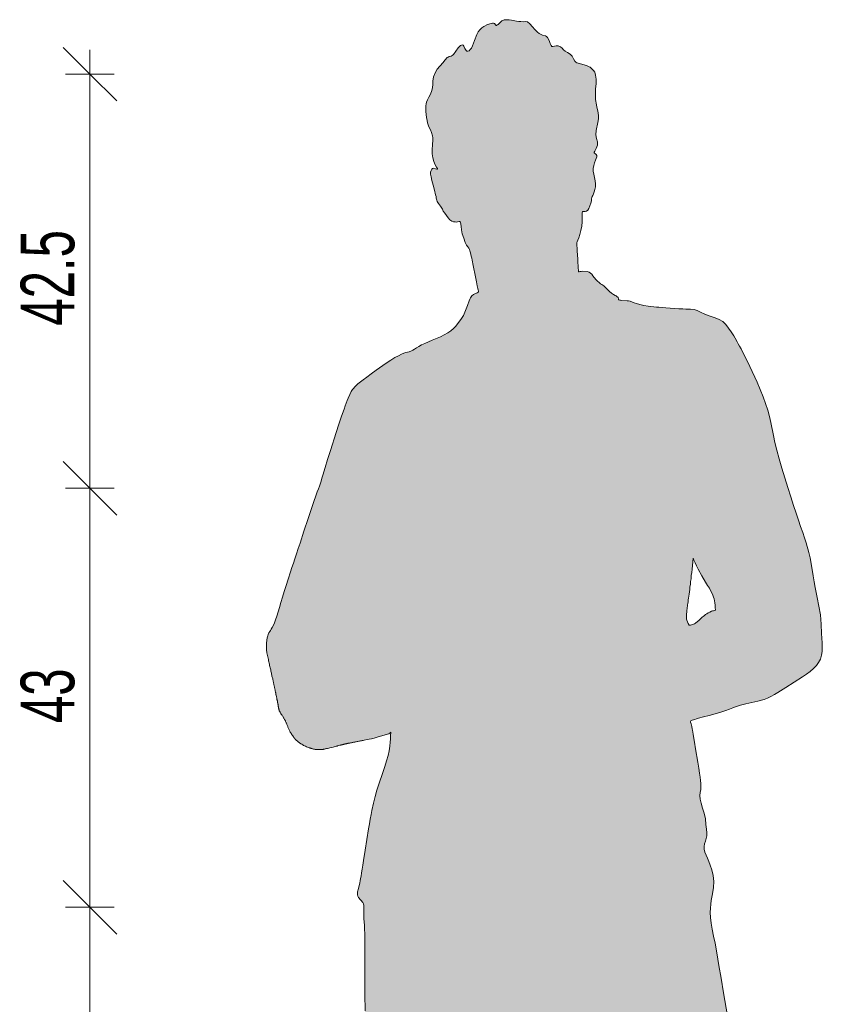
# Model space of a CAD drawing. Header units: centimetres. Extents: x 14116 to 17381, y 105 to 11877.
# Tile 4 of 9: x 16073 to 16155, y 711 to 812. Entities that reach past the tile are written whole.
import ezdxf

# ---------------------------------------------------------------- set-up
doc = ezdxf.new("R2010")
doc.units = ezdxf.units.CM
for name, color, linetype, lineweight in [('A-ANNO-DIMS', 211, 'Continuous', 9), ('A-ANNO-DIMS-25', 211, 'Continuous', 9), ('A-DETL-GENF', 92, 'Continuous', 18), ('G-IMPT', 8, 'Continuous', 18)]:
    doc.layers.add(name, color=color, linetype=linetype, lineweight=lineweight)
doc.styles.add('Arial Narrow_1', font='ARIALN.TTF', dxfattribs={"width": 0.8, "height": 5.5})
doc.dimstyles.new('2_2mm-Centymetry-Weryfikacja', dxfattribs={"dimscale": 30.48, "dimtxt": 5.62887, "dimasz": 0.180446, "dimexe": 0.082021, "dimexo": 0.0625, "dimgap": 0, "dimtad": 1, "dimdec": 1, "dimrnd": 0.1, "dimdsep": 46, "dimtxsty": 'Arial Narrow_1', "dimblk1": 'OBLIQUE', "dimblk2": 'OBLIQUE', "dimsah": 1, "dimcen": 0.09, "dimdle": 0.082021, "dimazin": 2, "dimtfac": 1, "dimtdec": 4, "dimtix": 1, "dimtmove": 0, "dimatfit": 3, "dimfxl": 0.082021, "dimfxlon": 1, "dimtvp": 1, "dimtolj": 1, "dimtzin": 0, "dimarcsym": 2})

# ---------------------------------------------------------------- blocks, each defined once
blk = doc.blocks.new('DEIT_CzlowiekM - L_dwg-8943710-E25-S-06-2')
at = {"layer": 'G-IMPT'}
h = blk.add_hatch(color=256, dxfattribs=at)
h.paths.add_polyline_path([(10335.74, 737.22), (10335.99, 737.2), (10335.76, 737.22)])
h.paths.add_polyline_path([(10342.97, 631.1), (10348.03, 631.13), (10348.53, 631.2), (10349.33, 631.39), (10350.26, 631.14), (10351, 631.12), (10353.48, 631.11), (10357.87, 631.13), (10358.51, 631.17), (10358.64, 631.21), (10358.71, 631.28), (10358.75, 631.47), (10358.91, 633.76), (10358.86, 634.39), (10358.3, 637.86), (10358.01, 639.87), (10358.06, 640.28), (10358.23, 640.75), (10358.55, 641.39), (10358.57, 641.5), (10358.57, 641.68), (10358.49, 642.27), (10358.43, 642.73), (10358.39, 643.08), (10358.47, 643.97), (10358.57, 644.69), (10358.96, 648.7), (10359.49, 652.74), (10359.56, 653.58), (10359.6, 654.35), (10359.59, 655.63), (10359.54, 656.42), (10359.41, 657.81), (10358.61, 665.16), (10358.53, 666.37), (10358.46, 668.16), (10358.46, 670.11), (10358.44, 672.72), (10358.39, 675.11), (10358.31, 676.21), (10358.24, 676.7), (10358.12, 677.22), (10357.71, 678.69), (10357.6, 679.37), (10357.58, 679.51), (10357.62, 679.99), (10357.95, 681.93), (10357.99, 682.51), (10358.03, 683.49), (10358, 684.59), (10357.86, 686.93), (10357.66, 690.06), (10357.63, 691.65), (10357.67, 692.71), (10358.02, 696.4), (10358.1, 697.8), (10358.2, 701.12), (10358.21, 705.08), (10358.24, 708.18), (10358.3, 708.89), (10358.32, 708.99), (10358.39, 709.08), (10358.71, 709.2), (10358.89, 709.2), (10358.94, 709.19), (10359.11, 709.02), (10359.34, 708.64), (10359.61, 708.03), (10359.85, 707.45), (10360.36, 706.44), (10361.02, 705.17), (10361.56, 704), (10362.44, 701.91), (10363.35, 699.55), (10364.15, 697.32), (10364.58, 695.92), (10364.99, 694.42), (10365.5, 692.22), (10366.07, 689.41), (10366.9, 685.07), (10367.42, 681.98), (10367.84, 679.37), (10367.9, 679.15), (10368.04, 678.8), (10368.3, 678.24), (10368.34, 677.86), (10368.36, 677.54), (10368.49, 677.06), (10368.86, 676.21), (10369.15, 675.64), (10369.22, 675.54), (10369.39, 675.38), (10369.62, 675.23), (10369.85, 675.02), (10369.95, 674.88), (10370.02, 674.68), (10370.06, 674.49), (10370.07, 674.25), (10370.01, 673.72), (10369.73, 672.64), (10369.65, 672.06), (10369.66, 671.47), (10369.73, 671.11), (10369.78, 670.94), (10370.02, 670.47), (10370.46, 669.82), (10370.61, 669.44), (10370.61, 669.31), (10370.4, 668.7), (10370.42, 668.48), (10370.54, 668.02), (10370.8, 667.03), (10371, 666.09), (10371.21, 664.76), (10371.27, 664.03), (10371.29, 663.36), (10371.32, 661.6), (10371.46, 660.45), (10371.59, 659.81), (10371.98, 658.15), (10372.59, 655.76), (10372.76, 654.83), (10372.91, 653.93), (10373.05, 653.63), (10373.33, 653.23), (10374.17, 652.23), (10374.8, 651.6), (10375, 651.3), (10375.14, 650.92), (10375.21, 650.42), (10375.18, 650.31), (10375.04, 650.14), (10374.07, 649.45), (10373.82, 649.21), (10373.62, 648.96), (10373.45, 648.69), (10373.34, 648.44), (10373.31, 648.24), (10373.35, 647.94), (10373.46, 647.67), (10373.62, 647.46), (10373.94, 647.19), (10374.07, 647.03), (10374.21, 646.79), (10374.36, 646.47), (10374.74, 645.36), (10374.86, 644.78), (10374.86, 644.41), (10374.82, 644.1), (10374.72, 643.58), (10374.7, 643.3), (10374.79, 642.85), (10374.95, 642.12), (10375.13, 641.85), (10375.29, 641.76), (10375.44, 641.7), (10375.46, 641.61), (10375.38, 641.34), (10375.12, 640.52), (10374.83, 639.67), (10374.35, 638.69), (10373.59, 637.23), (10373.03, 635.78), (10372.81, 635.43), (10372.17, 634.53), (10371.9, 633.9), (10371.68, 633.46), (10371.61, 633.25), (10371.53, 632.55), (10371.4, 631.83), (10371.41, 631.55), (10371.53, 631.15), (10371.63, 631.11), (10373.09, 631.1), (10379.01, 631.13), (10381.04, 631.18), (10382.25, 631.27), (10382.68, 631.34), (10382.9, 631.42), (10383.06, 631.58), (10383.16, 631.74), (10383.23, 631.92), (10383.28, 632.14), (10383.35, 632.81), (10383.41, 632.97), (10383.62, 633.23), (10383.7, 633.44), (10383.74, 633.75), (10383.87, 637.02), (10383.98, 638.87), (10383.94, 639.37), (10383.85, 639.81), (10383.59, 640.52), (10383.19, 641.48), (10383.16, 641.7), (10383.23, 641.81), (10383.47, 642.06), (10383.6, 642.31), (10383.67, 642.63), (10383.73, 643.58), (10383.82, 643.93), (10383.98, 644.31), (10384.14, 644.6), (10384.51, 645.11), (10384.97, 645.66), (10385.08, 645.87), (10385.08, 646.11), (10384.9, 646.5), (10384.88, 646.63), (10384.9, 647.03), (10385.08, 647.8), (10385.26, 648.69), (10385.26, 649.08), (10385.21, 649.37), (10385.08, 649.78), (10384.54, 651.04), (10384.17, 652.26), (10383.9, 653.24), (10383.61, 654.13), (10383.62, 654.65), (10383.75, 655.76), (10383.8, 656.66), (10383.8, 657.4), (10383.74, 659.09), (10383.63, 661.01), (10383.45, 662.64), (10383.23, 664.03), (10383.11, 664.66), (10382.83, 665.84), (10382.17, 668.36), (10381.56, 671.15), (10381.21, 672.91), (10380.9, 673.43), (10380.85, 673.74), (10380.87, 674.49), (10380.88, 674.57), (10380.84, 675.12), (10380.82, 675.19), (10380.76, 675.33), (10380.57, 675.55), (10380.09, 675.94), (10380.03, 676.2), (10379.97, 677.14), (10379.92, 677.51), (10379.78, 678.3), (10379.55, 679.05), (10379.05, 680.37), (10379.14, 680.73), (10379.28, 681.2), (10379.33, 681.48), (10379.34, 681.55), (10379.32, 682.13), (10379.28, 682.87), (10379.3, 683.32), (10379.43, 684.09), (10379.67, 685.09), (10380, 686.46), (10380.15, 687.47), (10380.19, 687.93), (10380.19, 689.21), (10380.15, 690.07), (10379.96, 692.22), (10379.28, 699.45), (10379.25, 700.3), (10379.18, 702.29), (10379.08, 703.72), (10378.99, 704.3), (10378.8, 705.3), (10378.61, 707.18), (10378.44, 708.28), (10377.43, 713.92), (10376.99, 716.52), (10376.46, 719.37), (10376.37, 720.28), (10376.36, 720.46), (10376.41, 721.32), (10376.59, 722.38), (10376.7, 723.03), (10376.73, 723.65), (10376.65, 724.26), (10376.41, 725.14), (10376.2, 725.69), (10375.81, 726.67), (10375.74, 726.97), (10375.74, 727.37), (10375.76, 727.51), (10375.99, 728.33), (10375.99, 728.63), (10375.85, 730.07), (10375.64, 730.93), (10375.4, 731.7), (10375.32, 732.1), (10375.31, 732.59), (10375.39, 733.72), (10375.3, 734.43), (10374.96, 736.57), (10374.39, 739.84), (10374.31, 740.01), (10374.31, 740.08), (10374.37, 740.13), (10374.76, 740.28), (10375.66, 740.54), (10377.44, 741.03), (10378.34, 741.33), (10379.55, 741.78), (10380.61, 742.01), (10381.23, 742.14), (10381.88, 742.33), (10382.57, 742.64), (10383.3, 743.06), (10386.24, 744.92), (10386.61, 745.21), (10386.95, 745.5), (10387.24, 745.81), (10387.47, 746.13), (10387.65, 746.48), (10387.78, 746.88), (10387.84, 747.36), (10387.85, 747.69), (10387.84, 748.14), (10387.65, 751.02), (10387.51, 751.92), (10387.13, 753.82), (10386.61, 756.86), (10386.48, 757.4), (10386.02, 758.92), (10384.3, 764.08), (10383.42, 767.02), (10382.99, 768.71), (10382.43, 771.38), (10382.03, 772.7), (10381.49, 774.13), (10381.16, 774.9), (10380.03, 777.29), (10379.12, 779.04), (10378.76, 779.65), (10378.24, 780.44), (10377.95, 780.82), (10377.63, 781.11), (10377.27, 781.32), (10376.33, 781.68), (10375.36, 782.07), (10374.82, 782.31), (10374.6, 782.36), (10374.12, 782.4), (10373.14, 782.42), (10370.82, 782.6), (10369.53, 782.77), (10368.78, 782.95), (10367.97, 783.23), (10367.7, 783.26), (10367.06, 783.3), (10366.94, 783.37), (10366.9, 783.58), (10366.7, 783.74), (10366.42, 783.89), (10365.98, 784.22), (10365.86, 784.32), (10365.43, 784.78), (10364.78, 785.26), (10364.61, 785.43), (10364.08, 786.09), (10363.8, 786.22), (10363.72, 786.24), (10363.1, 786.26), (10362.85, 786.22), (10362.82, 786.41), (10362.66, 789.24), (10363.08, 790.45), (10363.2, 791.27), (10363.21, 791.68), (10363.21, 792.26), (10363.24, 792.38), (10363.29, 792.4), (10363.52, 792.41), (10363.65, 792.45), (10363.78, 792.55), (10363.9, 792.72), (10364.01, 792.98), (10364.15, 793.51), (10364.24, 793.95), (10364.44, 794.41), (10364.55, 794.84), (10364.57, 794.93), (10364.57, 795.39), (10364.52, 795.72), (10364.35, 796.54), (10364.35, 796.88), (10364.44, 797.3), (10364.57, 797.66), (10364.71, 798.02), (10364.71, 798.15), (10364.61, 798.29), (10364.44, 798.44), (10364.5, 798.59), (10364.71, 799.05), (10364.77, 799.2), (10364.78, 799.37), (10364.71, 799.75), (10364.63, 800.18), (10364.61, 800.28), (10364.68, 800.85), (10364.87, 801.91), (10364.87, 802.32), (10364.78, 802.81), (10364.61, 803.76), (10364.59, 803.9), (10364.56, 804.47), (10364.64, 806.02), (10364.55, 806.57), (10364.5, 806.71), (10364.38, 806.88), (10364.27, 806.97), (10364.11, 807.15), (10363.94, 807.26), (10363.64, 807.38), (10362.55, 807.73), (10362.46, 807.82), (10362.09, 808.46), (10361.98, 808.56), (10361.41, 808.91), (10360.86, 809.35), (10360.76, 809.4), (10360.55, 809.42), (10360.1, 809.35), (10360.02, 809.45), (10359.82, 809.96), (10359.66, 810.25), (10359.56, 810.36), (10359.34, 810.46), (10358.99, 810.57), (10358.81, 810.66), (10358.59, 810.84), (10358.38, 811.06), (10357.68, 811.81), (10357.59, 811.86), (10357.42, 811.89), (10356.9, 811.89), (10356.36, 811.96), (10355.51, 812.09), (10355.2, 812.07), (10354.96, 811.94), (10354.46, 811.53), (10354.36, 811.51), (10354.3, 811.59), (10354.26, 811.66), (10354.12, 811.74), (10353.86, 811.71), (10353.35, 811.51), (10353.11, 811.38), (10352.91, 811.24), (10352.6, 810.92), (10352.52, 810.81), (10352.39, 810.58), (10351.84, 809.18), (10351.72, 809.02), (10351.6, 808.91), (10351.48, 808.86), (10351.38, 808.87), (10351.3, 808.93), (10350.99, 809.46), (10350.91, 809.5), (10350.78, 809.46), (10350.67, 809.39), (10350.5, 809.2), (10350, 808.52), (10349.88, 808.41), (10349.77, 808.35), (10349.55, 808.3), (10349.35, 808.2), (10349.14, 807.97), (10348.91, 807.67), (10348.34, 807.02), (10348.11, 806.64), (10347.96, 806.21), (10347.89, 805.78), (10347.85, 805.13), (10347.76, 804.75), (10347.54, 804.24), (10347.21, 803.6), (10347.17, 803.25), (10347.18, 802.68), (10347.3, 801.76), (10347.35, 801.51), (10347.48, 801.11), (10347.82, 800.32), (10347.86, 800.18), (10347.88, 799.76), (10347.81, 798.76), (10347.84, 798.13), (10347.88, 797.9), (10347.99, 797.54), (10348.3, 796.91), (10348.38, 796.75), (10348.3, 796.76), (10348, 796.84), (10347.84, 796.8), (10347.76, 796.75), (10347.7, 796.63), (10347.66, 796.45), (10347.66, 796.23), (10347.79, 795.58), (10348.38, 793.34), (10348.47, 793.21), (10348.68, 792.95), (10349.14, 792.16), (10349.45, 791.74), (10349.64, 791.56), (10349.93, 791.38), (10350.08, 791.34), (10350.3, 791.32), (10350.68, 791.35), (10350.72, 791.27), (10351.02, 789.75), (10351.05, 789.66), (10351.27, 789.09), (10351.63, 788.52), (10351.75, 788.15), (10352.02, 786.86), (10352.54, 784.37), (10352.58, 784.16), (10352.54, 784.12), (10351.89, 783.76), (10351.69, 783.41), (10351.02, 781.75), (10350.76, 781.31), (10350.23, 780.64), (10349.72, 780.17), (10349.41, 779.95), (10349.06, 779.75), (10348.67, 779.56), (10347.05, 778.87), (10346.44, 778.55), (10345.68, 778.1), (10344.36, 777.61), (10343.57, 777.16), (10342.74, 776.59), (10340.75, 775.14), (10340.19, 774.71), (10339.98, 774.52), (10339.65, 774.15), (10339.51, 773.92), (10339.19, 773.24), (10338.78, 772.13), (10337.96, 769.71), (10336.84, 766.12), (10336.27, 764.22), (10335.88, 763.24), (10334.66, 759.59), (10332.29, 752.29), (10331.75, 750.51), (10331.52, 749.94), (10331.22, 749.42), (10331.01, 749.05), (10330.94, 748.86), (10330.85, 748.42), (10330.82, 747.89), (10330.85, 747.13), (10331.85, 742.56), (10332.09, 741.39), (10332.33, 740.83), (10332.66, 740.29), (10332.86, 739.88), (10333.26, 738.98), (10333.51, 738.58), (10333.8, 738.23), (10334.39, 737.76), (10334.82, 737.53), (10335.35, 737.33), (10335.76, 737.22), (10336.53, 737.2), (10337.03, 737.29), (10337.85, 737.49), (10339.03, 737.79), (10340.84, 738.15), (10341.86, 738.35), (10343.46, 738.86), (10343.56, 738.97), (10343.53, 738.26), (10343.45, 737.44), (10343.29, 736.57), (10342.96, 735.46), (10342.14, 733.02), (10341.8, 731.7), (10341.46, 730.06), (10341.11, 727.96), (10340.43, 723.71), (10340.24, 722.92), (10340.16, 722.58), (10340.16, 722.2), (10340.18, 722.13), (10340.29, 721.95), (10340.71, 721.49), (10340.78, 721.32), (10340.81, 721.08), (10340.86, 719.12), (10340.91, 717.58), (10340.91, 715.63), (10340.9, 711.83), (10340.93, 710.36), (10341.04, 708.18), (10341.18, 706.6), (10341.36, 705.08), (10341.58, 703.61), (10342.14, 700.54), (10342.7, 697.74), (10343.25, 695.33), (10343.63, 693.76), (10344.4, 691.05), (10345.85, 686.19), (10346.25, 684.56), (10346.72, 682.31), (10346.75, 681.93), (10346.7, 681.09), (10346.67, 680.74), (10346.59, 680.43), (10346.47, 680.19), (10346.12, 679.72), (10345.97, 679.38), (10345.92, 679.19), (10345.88, 678.89), (10345.87, 678.68), (10345.92, 678.04), (10346.08, 677.49), (10346.29, 677.07), (10346.47, 676.82), (10346.88, 676.3), (10346.9, 676.18), (10346.88, 676.01), (10346.73, 675.81), (10346.49, 675.6), (10346.24, 675.32), (10346.04, 674.94), (10345.93, 674.54), (10345.96, 674.25), (10345.97, 674.18), (10346.12, 673.89), (10346.49, 673.42), (10346.6, 673.32), (10347.22, 672.97), (10347.31, 672.89), (10347.46, 672.63), (10347.55, 672.25), (10347.56, 671.73), (10347.5, 671.12), (10347.16, 668.69), (10347.14, 667.88), (10347.22, 667.24), (10347.49, 665.86), (10347.62, 664.73), (10347.71, 663.38), (10347.88, 660.13), (10348.03, 656.42), (10347.96, 655.24), (10347.86, 654.56), (10347.72, 653.81), (10347.72, 653.43), (10347.73, 653.27), (10347.92, 652.5), (10348.06, 652.13), (10348.27, 651.76), (10348.6, 651.43), (10348.84, 651.28), (10348.92, 651.19), (10348.95, 651.03), (10348.91, 650.8), (10348.79, 650.54), (10348.62, 650.29), (10348.23, 649.79), (10347.87, 649.17), (10347.45, 648.36), (10347.28, 647.97), (10347.18, 647.57), (10347.16, 647.3), (10347.18, 646.97), (10347.3, 646.37), (10347.42, 646.02), (10347.72, 645.69), (10347.76, 645.45), (10347.8, 644.9), (10347.87, 644.69), (10348.16, 644.14), (10348.22, 643.89), (10348.31, 642.68), (10348.37, 642.04), (10348.28, 641.76), (10348.04, 641.4), (10347.93, 641.26), (10347.63, 640.96), (10347.28, 640.64), (10346.88, 640.35), (10345.54, 639.55), (10344.54, 638.9), (10344.23, 638.7), (10344.14, 638.54), (10344.14, 638.35), (10344.2, 638.14), (10344.46, 637.67), (10344.46, 637.53), (10344.41, 637.43), (10344.31, 637.32), (10343.84, 636.99), (10343.28, 636.32), (10342.97, 636.1), (10342.6, 635.92), (10342.18, 635.79), (10341.03, 635.52), (10339.46, 635.11), (10337.91, 634.22), (10337.78, 634.07), (10337.56, 633.56), (10337.5, 633.39), (10337.31, 633.19), (10337.26, 632.99), (10337.23, 632.59), (10337.26, 632.31), (10337.33, 632.03), (10337.5, 631.62), (10337.69, 631.31), (10337.82, 631.17), (10338, 631.12), (10338.49, 631.11), (10342.6, 631.1)])
h.paths.add_polyline_path([(10374.18, 749.95), (10373.94, 750.54), (10373.91, 750.74), (10373.92, 751.12), (10374.03, 752.04), (10374.41, 755.04), (10374.6, 756.84), (10374.94, 756.05), (10375.48, 755.02), (10376.42, 753.44), (10376.57, 753.14), (10376.74, 752.64), (10376.82, 752.25), (10376.88, 751.56), (10376.87, 751.48), (10376.77, 751.47), (10376.3, 751.3), (10375.87, 751.04), (10375.44, 750.69), (10374.83, 750.16), (10374.55, 750.02), (10374.31, 749.96)])
at = {"layer": 'G-IMPT', "flags": 128}
blk.add_lwpolyline([(10378.1, 710.07), (10377.75, 712.02), (10377.43, 713.92), (10377.28, 714.82), (10377.14, 715.69), (10376.99, 716.52), (10376.84, 717.31), (10376.7, 718.05), (10376.56, 718.74), (10376.46, 719.37), (10376.39, 719.95), (10376.36, 720.46), (10376.37, 720.91), (10376.41, 721.32), (10376.46, 721.7), (10376.59, 722.38), (10376.7, 723.03), (10376.73, 723.65), (10376.65, 724.26), (10376.51, 724.83), (10376.35, 725.31), (10376.2, 725.69), (10376.06, 726.03), (10375.81, 726.67), (10375.74, 726.97), (10375.73, 727.25), (10375.76, 727.51), (10375.85, 727.78), (10375.94, 728.05), (10375.99, 728.33), (10375.99, 728.63), (10375.96, 729.01), (10375.91, 729.5), (10375.85, 730.07), (10375.73, 730.65), (10375.56, 731.19), (10375.41, 731.67), (10375.32, 732.1), (10375.3, 732.47), (10375.33, 732.79), (10375.38, 733.1), (10375.4, 733.48), (10375.39, 733.72), (10375.36, 734.01), (10375.31, 734.36), (10375.25, 734.78), (10375.17, 735.29), (10375.07, 735.9), (10374.84, 737.27), (10374.73, 737.94), (10374.63, 738.53), (10374.59, 738.78), (10374.55, 738.99), (10374.52, 739.17), (10374.5, 739.32), (10374.46, 739.54), (10374.43, 739.68), (10374.39, 739.84), (10374.31, 740.01), (10374.31, 740.08), (10374.37, 740.13), (10374.51, 740.19), (10374.62, 740.23), (10374.76, 740.28), (10374.94, 740.33), (10375.15, 740.4), (10375.66, 740.54), (10376.25, 740.7), (10376.86, 740.86), (10377.44, 741.03), (10377.94, 741.19), (10378.34, 741.33), (10378.67, 741.46), (10378.95, 741.58), (10379.46, 741.76), (10380.02, 741.89), (10380.61, 742.01), (10381.23, 742.14), (10381.88, 742.33), (10382.22, 742.47), (10382.57, 742.64), (10382.93, 742.84), (10383.3, 743.06), (10384.1, 743.57), (10384.96, 744.1), (10385.83, 744.64), (10386.24, 744.92), (10386.61, 745.21), (10386.95, 745.5), (10387.24, 745.81), (10387.47, 746.13), (10387.65, 746.48), (10387.77, 746.86), (10387.84, 747.26), (10387.85, 747.69), (10387.84, 748.14), (10387.78, 749.09), (10387.72, 750.07), (10387.65, 751.02), (10387.51, 751.92), (10387.33, 752.8), (10387.23, 753.29), (10387.13, 753.82), (10387.03, 754.41), (10386.93, 755.03), (10386.72, 756.28), (10386.61, 756.86), (10386.48, 757.4), (10386.19, 758.41), (10386.02, 758.92), (10385.84, 759.47), (10385.63, 760.07), (10385.41, 760.73), (10385.16, 761.45), (10384.89, 762.25), (10384.61, 763.13), (10384.3, 764.08), (10383.69, 766.06), (10383.42, 767.02), (10383.18, 767.91), (10382.99, 768.71), (10382.84, 769.43), (10382.58, 770.74), (10382.43, 771.38), (10382.25, 772.03), (10382.03, 772.7), (10381.78, 773.4), (10381.49, 774.13), (10381.16, 774.9), (10380.41, 776.51), (10380.03, 777.29), (10379.67, 777.99), (10379.51, 778.3), (10379.36, 778.58), (10379.23, 778.83), (10379.12, 779.04), (10378.92, 779.39), (10378.76, 779.65), (10378.51, 780.05), (10378.24, 780.44), (10377.95, 780.82), (10377.63, 781.11), (10377.27, 781.32), (10376.84, 781.5), (10376.33, 781.68), (10375.81, 781.88), (10375.36, 782.07), (10375, 782.24), (10374.69, 782.35), (10374.33, 782.39), (10374.12, 782.4), (10373.85, 782.4), (10373.53, 782.41), (10373.14, 782.42), (10372.25, 782.49), (10371.81, 782.52), (10371.42, 782.56), (10371.09, 782.58), (10370.82, 782.6), (10369.99, 782.7), (10369.53, 782.77), (10369.11, 782.86), (10368.78, 782.95), (10368.54, 783.04), (10368.14, 783.19), (10367.97, 783.23), (10367.82, 783.25), (10367.25, 783.27), (10367.14, 783.29), (10367.06, 783.3), (10366.96, 783.33), (10366.94, 783.37), (10366.93, 783.43), (10366.9, 783.58), (10366.78, 783.69), (10366.7, 783.74), (10366.58, 783.8), (10366.42, 783.89), (10366.22, 784.03), (10366.02, 784.18), (10365.86, 784.32), (10365.43, 784.78), (10365.22, 784.92), (10365.1, 785), (10364.95, 785.11), (10364.78, 785.26), (10364.61, 785.43), (10364.32, 785.81), (10364.21, 785.97), (10364.08, 786.09), (10363.92, 786.18), (10363.72, 786.24), (10363.29, 786.27), (10363.1, 786.26), (10362.97, 786.24), (10362.91, 786.22), (10362.88, 786.21), (10362.85, 786.22), (10362.84, 786.26), (10362.83, 786.31), (10362.82, 786.41), (10362.81, 786.57), (10362.8, 786.82), (10362.78, 787.16), (10362.75, 787.56), (10362.71, 788.35), (10362.69, 788.67), (10362.67, 788.89), (10362.66, 789.04), (10362.65, 789.12), (10362.65, 789.18), (10362.66, 789.23), (10362.69, 789.31), (10362.76, 789.46), (10362.86, 789.7), (10362.97, 790.03), (10363.08, 790.45), (10363.16, 790.9), (10363.2, 791.33), (10363.21, 791.68), (10363.21, 791.96), (10363.2, 792.14), (10363.21, 792.26), (10363.24, 792.38), (10363.29, 792.4), (10363.39, 792.41), (10363.52, 792.41), (10363.65, 792.45), (10363.78, 792.55), (10363.9, 792.72), (10364.01, 792.98), (10364.1, 793.26), (10364.15, 793.51), (10364.18, 793.7), (10364.2, 793.84), (10364.24, 793.95), (10364.29, 794.06), (10364.36, 794.21), (10364.44, 794.41), (10364.52, 794.65), (10364.57, 794.93), (10364.58, 795.23), (10364.55, 795.56), (10364.48, 795.9), (10364.4, 796.23), (10364.35, 796.54), (10364.34, 796.83), (10364.39, 797.12), (10364.47, 797.4), (10364.57, 797.66), (10364.66, 797.86), (10364.71, 798.02), (10364.71, 798.15), (10364.65, 798.26), (10364.56, 798.33), (10364.48, 798.38), (10364.44, 798.44), (10364.45, 798.5), (10364.5, 798.59), (10364.64, 798.86), (10364.77, 799.2), (10364.78, 799.37), (10364.77, 799.54), (10364.68, 799.9), (10364.61, 800.28), (10364.65, 800.71), (10364.82, 801.55), (10364.87, 801.91), (10364.88, 802.23), (10364.84, 802.53), (10364.77, 802.88), (10364.72, 803.1), (10364.68, 803.34), (10364.59, 803.9), (10364.56, 804.47), (10364.59, 805.01), (10364.64, 805.51), (10364.65, 805.99), (10364.59, 806.4), (10364.55, 806.57), (10364.5, 806.71), (10364.38, 806.88), (10364.27, 806.97), (10364.11, 807.15), (10364.04, 807.21), (10363.94, 807.26), (10363.64, 807.38), (10363.27, 807.49), (10362.93, 807.58), (10362.66, 807.67), (10362.55, 807.73), (10362.46, 807.82), (10362.32, 808.07), (10362.18, 808.34), (10362.09, 808.46), (10361.98, 808.56), (10361.72, 808.71), (10361.48, 808.85), (10361.3, 809.01), (10361.14, 809.17), (10360.97, 809.31), (10360.76, 809.4), (10360.55, 809.42), (10360.36, 809.39), (10360.21, 809.34), (10360.1, 809.35), (10360.02, 809.45), (10359.94, 809.66), (10359.83, 809.95), (10359.66, 810.25), (10359.56, 810.36), (10359.44, 810.43), (10359.15, 810.51), (10358.99, 810.57), (10358.81, 810.66), (10358.62, 810.81), (10358.43, 811), (10358.06, 811.42), (10357.91, 811.59), (10357.78, 811.72), (10357.68, 811.81), (10357.59, 811.86), (10357.42, 811.89), (10357.2, 811.88), (10356.9, 811.89), (10356.7, 811.9), (10356.47, 811.94), (10355.97, 812.03), (10355.73, 812.07), (10355.51, 812.09), (10355.33, 812.09), (10355.2, 812.07), (10354.98, 811.96), (10354.58, 811.61), (10354.49, 811.55), (10354.42, 811.51), (10354.36, 811.51), (10354.33, 811.55), (10354.26, 811.66), (10354.2, 811.71), (10354.12, 811.74), (10354, 811.74), (10353.86, 811.71), (10353.51, 811.59), (10353.11, 811.38), (10352.91, 811.24), (10352.71, 811.06), (10352.54, 810.84), (10352.39, 810.58), (10352.15, 809.97), (10351.95, 809.4), (10351.84, 809.18), (10351.72, 809.02), (10351.6, 808.91), (10351.48, 808.86), (10351.38, 808.87), (10351.3, 808.93), (10351.17, 809.15), (10351.06, 809.39), (10350.99, 809.46), (10350.91, 809.5), (10350.82, 809.49), (10350.73, 809.44), (10350.62, 809.34), (10350.5, 809.2), (10350.25, 808.85), (10350, 808.52), (10349.88, 808.41), (10349.77, 808.35), (10349.55, 808.3), (10349.45, 808.26), (10349.35, 808.2), (10349.14, 807.97), (10348.91, 807.67), (10348.34, 807.02), (10348.11, 806.64), (10347.96, 806.21), (10347.89, 805.78), (10347.87, 805.43), (10347.85, 805.13), (10347.79, 804.81), (10347.65, 804.46), (10347.48, 804.13), (10347.33, 803.87), (10347.22, 803.63), (10347.19, 803.47), (10347.17, 803.25), (10347.17, 802.99), (10347.18, 802.68), (10347.25, 802.05), (10347.3, 801.76), (10347.35, 801.51), (10347.48, 801.11), (10347.63, 800.79), (10347.76, 800.5), (10347.86, 800.18), (10347.88, 799.98), (10347.88, 799.76), (10347.84, 799.26), (10347.81, 798.76), (10347.82, 798.31), (10347.88, 797.91), (10347.99, 797.54), (10348.14, 797.21), (10348.27, 796.96), (10348.36, 796.81), (10348.38, 796.75), (10348.3, 796.76), (10348.16, 796.8), (10348, 796.84), (10347.86, 796.82), (10347.77, 796.75), (10347.7, 796.63), (10347.66, 796.45), (10347.66, 796.23), (10347.71, 795.95), (10347.79, 795.58), (10347.91, 795.12), (10348.05, 794.59), (10348.16, 794.12), (10348.21, 793.93), (10348.24, 793.78), (10348.28, 793.56), (10348.32, 793.42), (10348.47, 793.21), (10348.68, 792.95), (10348.86, 792.64), (10348.96, 792.45), (10349.1, 792.22), (10349.45, 791.74), (10349.64, 791.56), (10349.82, 791.43), (10350, 791.36), (10350.16, 791.33), (10350.3, 791.32), (10350.41, 791.34), (10350.57, 791.38), (10350.64, 791.38), (10350.68, 791.35), (10350.72, 791.27), (10350.75, 791.11), (10350.78, 790.87), (10350.83, 790.53), (10350.91, 790.12), (10351.05, 789.66), (10351.2, 789.24), (10351.27, 789.09), (10351.34, 788.96), (10351.47, 788.78), (10351.58, 788.63), (10351.63, 788.52), (10351.69, 788.37), (10351.75, 788.15), (10351.82, 787.83), (10351.87, 787.63), (10351.92, 787.4), (10352.02, 786.86), (10352.25, 785.7), (10352.35, 785.19), (10352.4, 784.97), (10352.44, 784.79), (10352.47, 784.64), (10352.5, 784.52), (10352.54, 784.35), (10352.57, 784.26), (10352.58, 784.22), (10352.58, 784.16), (10352.54, 784.12), (10352.43, 784.06), (10352.05, 783.89), (10351.89, 783.76), (10351.76, 783.55), (10351.69, 783.41), (10351.62, 783.23), (10351.44, 782.76), (10351.24, 782.24), (10351.02, 781.75), (10350.76, 781.31), (10350.43, 780.87), (10350.23, 780.64), (10349.99, 780.4), (10349.72, 780.17), (10349.41, 779.95), (10349.06, 779.75), (10348.67, 779.56), (10347.83, 779.21), (10347.43, 779.04), (10347.05, 778.87), (10346.73, 778.71), (10346.44, 778.55), (10346.2, 778.4), (10345.99, 778.27), (10345.82, 778.17), (10345.68, 778.1), (10345.44, 778.02), (10345.3, 777.98), (10345.13, 777.93), (10344.92, 777.86), (10344.67, 777.76), (10344.36, 777.61), (10344, 777.42), (10343.57, 777.16), (10343.09, 776.84), (10342.06, 776.11), (10341.57, 775.74), (10341.12, 775.42), (10340.75, 775.14), (10340.45, 774.91), (10340.19, 774.71), (10339.98, 774.52), (10339.65, 774.15), (10339.51, 773.92), (10339.36, 773.62), (10339.19, 773.24), (10339.1, 773.01), (10339, 772.75), (10338.9, 772.46), (10338.78, 772.13), (10338.52, 771.4), (10338.25, 770.59), (10337.96, 769.71), (10337.37, 767.87), (10337.09, 766.97), (10336.84, 766.12), (10336.61, 765.36), (10336.51, 765.03), (10336.43, 764.73), (10336.27, 764.22), (10336.16, 763.95), (10336.02, 763.65), (10335.54, 762.25), (10335.08, 760.89), (10334.66, 759.59), (10334.26, 758.38), (10334.07, 757.81), (10333.9, 757.28), (10333.73, 756.77), (10333.58, 756.3), (10333.43, 755.86), (10333.29, 755.44), (10333.04, 754.69), (10332.82, 754.02), (10332.62, 753.41), (10332.45, 752.83), (10332.29, 752.29), (10332.14, 751.78), (10332, 751.31), (10331.88, 750.88), (10331.75, 750.51), (10331.63, 750.2), (10331.52, 749.94), (10331.41, 749.72), (10331.31, 749.55), (10331.23, 749.42), (10331.16, 749.32), (10331.06, 749.17), (10330.98, 748.99), (10330.94, 748.86), (10330.89, 748.67), (10330.85, 748.42), (10330.82, 748.09), (10330.82, 747.89), (10330.82, 747.66), (10330.83, 747.41), (10330.85, 747.13), (10330.88, 746.99), (10330.92, 746.85), (10330.95, 746.71), (10330.98, 746.58), (10331.01, 746.44), (10331.03, 746.31), (10331.06, 746.19), (10331.09, 746.06), (10331.12, 745.94), (10331.14, 745.82), (10331.17, 745.7), (10331.2, 745.58), (10331.22, 745.47), (10331.25, 745.36), (10331.27, 745.25), (10331.29, 745.14), (10331.32, 745.03), (10331.34, 744.93), (10331.36, 744.83), (10331.38, 744.73), (10331.41, 744.63), (10331.43, 744.54), (10331.45, 744.44), (10331.47, 744.35), (10331.49, 744.26), (10331.51, 744.17), (10331.52, 744.09), (10331.54, 744), (10331.56, 743.92), (10331.58, 743.84), (10331.6, 743.76), (10331.61, 743.68), (10331.63, 743.61), (10331.64, 743.53), (10331.66, 743.46), (10331.67, 743.39), (10331.69, 743.32), (10331.7, 743.25), (10331.72, 743.19), (10331.73, 743.12), (10331.74, 743.06), (10331.76, 743), (10331.77, 742.94), (10331.78, 742.88), (10331.79, 742.82), (10331.8, 742.77), (10331.82, 742.72), (10331.83, 742.66), (10331.84, 742.61), (10331.85, 742.56), (10331.86, 742.51), (10331.87, 742.47), (10331.88, 742.42), (10331.88, 742.38), (10331.89, 742.33), (10331.9, 742.29), (10331.91, 742.25), (10331.92, 742.21), (10331.93, 742.18), (10331.93, 742.14), (10331.94, 742.1), (10331.95, 742.07), (10331.95, 742.03), (10331.96, 742), (10331.97, 741.97), (10331.97, 741.94), (10331.98, 741.91), (10331.98, 741.88), (10331.99, 741.85), (10331.99, 741.83), (10332, 741.8), (10332, 741.78), (10332.01, 741.75), (10332.01, 741.73), (10332.02, 741.71), (10332.02, 741.69), (10332.03, 741.65), (10332.03, 741.61), (10332.04, 741.58), (10332.04, 741.55), (10332.05, 741.52), (10332.05, 741.49), (10332.06, 741.47), (10332.06, 741.45), (10332.06, 741.43), (10332.07, 741.41), (10332.07, 741.39), (10332.07, 741.38), (10332.08, 741.36), (10332.08, 741.35), (10332.08, 741.33), (10332.09, 741.3), (10332.1, 741.26), (10332.11, 741.23), (10332.12, 741.19), (10332.13, 741.15), (10332.15, 741.12), (10332.17, 741.08), (10332.19, 741.05), (10332.21, 741.01), (10332.23, 740.98), (10332.25, 740.94), (10332.28, 740.91), (10332.3, 740.87), (10332.33, 740.83), (10332.36, 740.79), (10332.39, 740.75), (10332.41, 740.7), (10332.44, 740.66), (10332.48, 740.61), (10332.51, 740.56), (10332.54, 740.51), (10332.57, 740.46), (10332.6, 740.4), (10332.63, 740.35), (10332.66, 740.29), (10332.7, 740.24), (10332.73, 740.18), (10332.76, 740.12), (10332.78, 740.06), (10332.81, 740), (10332.84, 739.94), (10332.86, 739.88), (10332.89, 739.82), (10332.91, 739.75), (10332.94, 739.69), (10332.96, 739.63), (10332.99, 739.56), (10333.02, 739.49), (10333.04, 739.42), (10333.07, 739.35), (10333.11, 739.28), (10333.14, 739.21), (10333.18, 739.14), (10333.21, 739.06), (10333.26, 738.98), (10333.3, 738.91), (10333.35, 738.83), (10333.4, 738.75), (10333.45, 738.66), (10333.51, 738.58), (10333.57, 738.5), (10333.63, 738.42), (10333.66, 738.38), (10333.69, 738.34), (10333.73, 738.31), (10333.76, 738.27), (10333.8, 738.23), (10333.84, 738.19), (10333.87, 738.15), (10333.91, 738.12), (10333.95, 738.08), (10333.99, 738.05), (10334.03, 738.01), (10334.07, 737.98), (10334.11, 737.94), (10334.16, 737.91), (10334.2, 737.88), (10334.25, 737.85), (10334.29, 737.82), (10334.34, 737.79), (10334.39, 737.76), (10334.43, 737.73), (10334.53, 737.67), (10334.62, 737.62), (10334.72, 737.57), (10334.82, 737.53), (10334.92, 737.48), (10335.02, 737.44), (10335.11, 737.41), (10335.21, 737.37), (10335.26, 737.36), (10335.3, 737.34), (10335.35, 737.33), (10335.39, 737.31), (10335.44, 737.3), (10335.48, 737.29), (10335.53, 737.27), (10335.57, 737.26), (10335.65, 737.24), (10335.74, 737.22), (10335.82, 737.21), (10335.9, 737.2), (10335.98, 737.19), (10336.06, 737.18), (10336.14, 737.18), (10336.23, 737.18), (10336.27, 737.18), (10336.31, 737.18), (10336.35, 737.18), (10336.4, 737.19), (10336.44, 737.19), (10336.49, 737.19), (10336.53, 737.2), (10336.58, 737.2), (10336.63, 737.21), (10336.68, 737.22), (10336.73, 737.23), (10336.78, 737.24), (10336.83, 737.25), (10336.88, 737.26), (10336.99, 737.28), (10337.09, 737.3), (10337.2, 737.33), (10337.31, 737.35), (10337.53, 737.41), (10337.64, 737.44), (10337.75, 737.47), (10337.85, 737.49), (10337.96, 737.52), (10338.01, 737.54), (10338.06, 737.55), (10338.1, 737.56), (10338.15, 737.58), (10338.34, 737.63), (10338.39, 737.64), (10338.44, 737.65), (10338.49, 737.66), (10338.54, 737.68), (10338.6, 737.69), (10338.63, 737.7), (10338.66, 737.7), (10338.69, 737.71), (10338.72, 737.72), (10338.76, 737.73), (10338.79, 737.74), (10338.83, 737.74), (10338.86, 737.75), (10338.9, 737.76), (10338.94, 737.77), (10338.98, 737.78), (10339.03, 737.79), (10339.07, 737.8), (10339.12, 737.81), (10339.16, 737.82), (10339.21, 737.83), (10339.26, 737.84), (10339.32, 737.85), (10339.37, 737.86), (10339.43, 737.87), (10339.49, 737.88), (10339.55, 737.89), (10339.61, 737.91), (10339.67, 737.92), (10339.74, 737.93), (10339.81, 737.95), (10339.88, 737.96), (10339.96, 737.98), (10340.03, 737.99), (10340.11, 738.01), (10340.19, 738.02), (10340.28, 738.04), (10340.36, 738.06), (10340.45, 738.07), (10340.55, 738.09), (10340.64, 738.11), (10340.74, 738.13), (10340.84, 738.15), (10341.16, 738.21), (10341.36, 738.24), (10341.59, 738.28), (10341.86, 738.35), (10342.17, 738.45), (10342.52, 738.55), (10342.9, 738.66), (10343.24, 738.76), (10343.37, 738.81), (10343.46, 738.86), (10343.55, 738.94), (10343.56, 738.97), (10343.56, 738.92), (10343.56, 738.85), (10343.55, 738.72), (10343.54, 738.53), (10343.53, 738.26), (10343.51, 737.93), (10343.46, 737.53), (10343.39, 737.07), (10343.29, 736.57), (10343.14, 736.03), (10342.96, 735.46), (10342.14, 733.02), (10341.97, 732.38), (10341.8, 731.7), (10341.63, 730.93), (10341.55, 730.51), (10341.46, 730.06), (10341.38, 729.57), (10341.29, 729.05), (10341.11, 727.96), (10340.94, 726.85), (10340.78, 725.81), (10340.71, 725.34), (10340.64, 724.91), (10340.58, 724.53), (10340.52, 724.21), (10340.47, 723.94), (10340.43, 723.71), (10340.39, 723.52), (10340.35, 723.35), (10340.29, 723.11), (10340.24, 722.92), (10340.16, 722.58), (10340.14, 722.27), (10340.18, 722.13), (10340.25, 721.99), (10340.71, 721.49), (10340.77, 721.35), (10340.81, 721.2), (10340.81, 720.87), (10340.8, 720.51), (10340.81, 720.08), (10340.82, 719.81), (10340.84, 719.5), (10340.86, 719.12), (10340.88, 718.65), (10340.89, 718.37), (10340.9, 718.06), (10340.91, 717.7), (10340.91, 717.29), (10340.92, 716.84), (10340.92, 716.33), (10340.91, 715.75), (10340.91, 715.12), (10340.9, 714.42), (10340.9, 713.68), (10340.89, 712.9), (10340.9, 712.09), (10340.93, 710.39)], dxfattribs=at)
blk.add_lwpolyline([(10374.18, 749.95), (10374.1, 750.14), (10374.02, 750.3), (10373.95, 750.47), (10373.93, 750.58), (10373.92, 750.65), (10373.91, 750.74), (10373.91, 750.84), (10373.92, 750.97), (10373.92, 751.12), (10373.94, 751.3), (10373.96, 751.51), (10373.98, 751.62), (10373.99, 751.75), (10374.01, 751.89), (10374.03, 752.04), (10374.05, 752.19), (10374.07, 752.36), (10374.1, 752.54), (10374.12, 752.73), (10374.15, 752.94), (10374.18, 753.15), (10374.21, 753.38), (10374.24, 753.62), (10374.27, 753.88), (10374.31, 754.14), (10374.34, 754.43), (10374.38, 754.72), (10374.41, 755.04), (10374.45, 755.36), (10374.48, 755.71), (10374.52, 756.07), (10374.56, 756.44), (10374.6, 756.84), (10374.68, 756.62), (10374.74, 756.49), (10374.8, 756.36), (10374.94, 756.05), (10375.1, 755.71), (10375.48, 755.02), (10375.88, 754.35), (10376.07, 754.04), (10376.26, 753.74), (10376.42, 753.44), (10376.57, 753.14), (10376.69, 752.82), (10376.74, 752.64), (10376.78, 752.45), (10376.82, 752.25), (10376.85, 752.02), (10376.87, 751.77), (10376.88, 751.49), (10376.77, 751.47), (10376.67, 751.44), (10376.57, 751.41), (10376.47, 751.38), (10376.3, 751.3), (10376.14, 751.22), (10376, 751.13), (10375.87, 751.04), (10375.75, 750.95), (10375.64, 750.86), (10375.53, 750.77), (10375.44, 750.69), (10375.36, 750.62), (10375.28, 750.54), (10375.21, 750.48), (10375.14, 750.41), (10375.08, 750.36), (10375.02, 750.31), (10374.97, 750.26), (10374.92, 750.22), (10374.83, 750.16), (10374.74, 750.1), (10374.65, 750.06), (10374.55, 750.02), (10374.44, 749.99), (10374.32, 749.96)], close=True, dxfattribs=at)
blk = doc.blocks.new('DEIT_CzlowiekM - _M-8943711-E25-S-06-2')
blk.add_blockref('DEIT_CzlowiekM - L_dwg-8943710-E25-S-06-2', (0, 0))
blk = doc.blocks.new('DIMBLOCK22-E25-S-06-2')
at = {"layer": 'A-ANNO-DIMS-25', "lineweight": 18}
for p, q in [((16079.89, 806.5), (16077.14, 809.25)), ((16079.89, 806.5), (16082.64, 803.75)), ((16079.89, 764), (16077.14, 766.75)), ((16079.89, 764), (16082.64, 761.25))]:
    blk.add_line(p, q, dxfattribs=at)
at = {"layer": 'A-ANNO-DIMS-25'}
for p, q in [((16079.89, 809), (16079.89, 764)), ((16079.89, 806.5), (16077.39, 806.5)), ((16079.89, 806.5), (16082.39, 806.5)), ((16079.89, 764), (16077.39, 764)), ((16079.89, 764), (16082.39, 764))]:
    blk.add_line(p, q, dxfattribs=at)
at = {"layer": 'A-ANNO-DIMS-25', "color": 0, "insert": (16072.78, 780.69), "char_height": 5.5, "width": 10.9361, "attachment_point": 1, "rotation": 90, "line_spacing_factor": 0.974696, "style": 'Arial Narrow_1'}
blk.add_mtext('42.5', dxfattribs=at)
blk = doc.blocks.new('_Oblique')
at = {"color": 0, "linetype": 'ByBlock', "lineweight": -2}
blk.add_line((-0.5, -0.5), (0.5, 0.5), dxfattribs=at)
blk = doc.blocks.new('DIMBLOCK23-E25-S-06-2')
at = {"layer": 'A-ANNO-DIMS-25', "lineweight": 18}
for p, q in [((16079.89, 764), (16077.14, 766.75)), ((16079.89, 764), (16082.64, 761.25)), ((16079.89, 721), (16077.14, 723.75)), ((16079.89, 721), (16082.64, 718.25))]:
    blk.add_line(p, q, dxfattribs=at)
at = {"layer": 'A-ANNO-DIMS-25'}
for p, q in [((16079.89, 764), (16077.39, 764)), ((16079.89, 764), (16079.89, 721)), ((16079.89, 764), (16082.39, 764)), ((16079.89, 721), (16077.39, 721)), ((16079.89, 721), (16082.39, 721))]:
    blk.add_line(p, q, dxfattribs=at)
at = {"layer": 'A-ANNO-DIMS-25', "color": 0, "insert": (16072.78, 739.91), "char_height": 5.5, "width": 6.2186, "attachment_point": 1, "rotation": 90, "line_spacing_factor": 0.974696, "style": 'Arial Narrow_1'}
blk.add_mtext('43', dxfattribs=at)
blk = doc.blocks.new('DIMBLOCK24-E25-S-06-2')
at = {"layer": 'A-ANNO-DIMS-25', "lineweight": 18}
for p, q in [((16079.89, 721), (16077.14, 723.75)), ((16079.89, 721), (16082.64, 718.25)), ((16079.89, 678), (16077.14, 680.75)), ((16079.89, 678), (16082.64, 675.25))]:
    blk.add_line(p, q, dxfattribs=at)
at = {"layer": 'A-ANNO-DIMS-25'}
for p, q in [((16079.89, 721), (16077.39, 721)), ((16079.89, 721), (16079.89, 678)), ((16079.89, 721), (16082.39, 721)), ((16079.89, 678), (16077.39, 678)), ((16079.89, 678), (16082.39, 678))]:
    blk.add_line(p, q, dxfattribs=at)
at = {"layer": 'A-ANNO-DIMS-25', "color": 0, "insert": (16072.78, 696.91), "char_height": 5.5, "width": 6.2186, "attachment_point": 1, "rotation": 90, "line_spacing_factor": 0.974696, "style": 'Arial Narrow_1'}
blk.add_mtext('43', dxfattribs=at)

msp = doc.modelspace()

# ---------------------------------------------------------------- block references
at = {"layer": 'A-DETL-GENF'}
msp.add_blockref('DEIT_CzlowiekM - _M-8943711-E25-S-06-2', (5767.19, 0), dxfattribs=at)

# ---------------------------------------------------------------- dimensions: what is measured, and where the dimension line sits
at = {"layer": 'A-ANNO-DIMS'}
for base, p1, p2, override, picture, middle in [((16079.89, 764), (16077.39, 806.5), (16077.39, 764), {"dimpost": '<>', "dimfxl": 42.5}, 'DIMBLOCK22-E25-S-06-2', (16077.08, 785.25)), ((16079.89, 721), (16077.39, 764), (16077.39, 721), {"dimpost": '<>', "dimfxl": 43}, 'DIMBLOCK23-E25-S-06-2', (16077.08, 742.5)), ((16079.89, 678), (16077.39, 721), (16077.39, 678), {"dimpost": '<>', "dimfxl": 43}, 'DIMBLOCK24-E25-S-06-2', (16077.08, 699.5))]:
    dim = msp.add_linear_dim(base=base, p1=p1, p2=p2, angle=90, dimstyle='2_2mm-Centymetry-Weryfikacja', override=override, dxfattribs=at)
    dim.commit()
    dim.dimension.update_dxf_attribs({"geometry": picture, "text_midpoint": middle})

doc.saveas('drawing.dxf')
